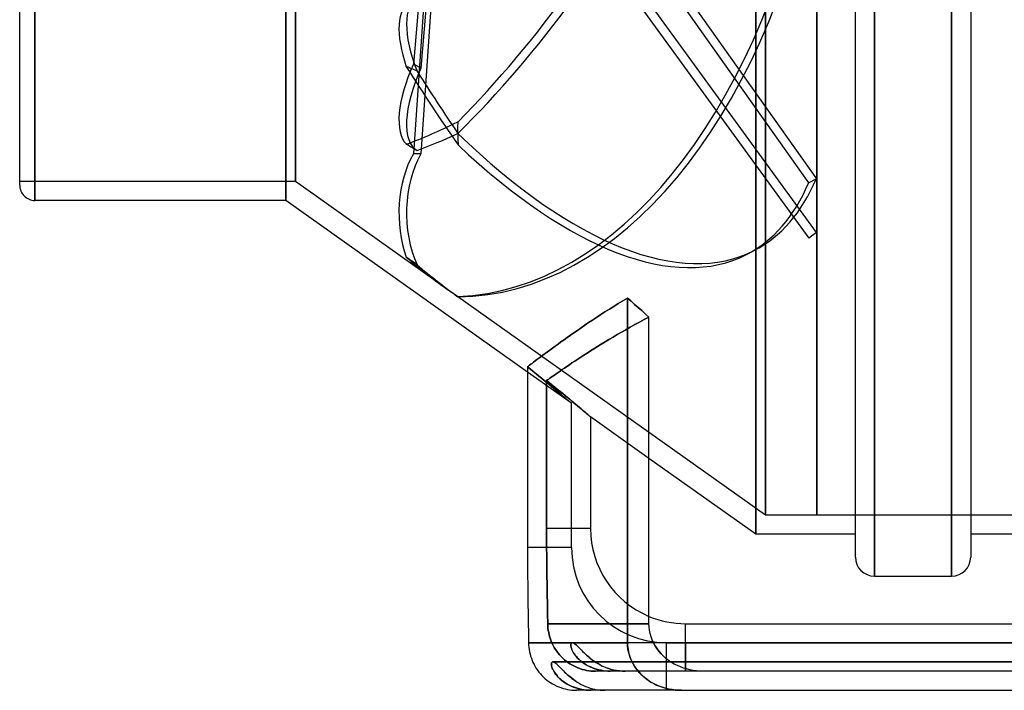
# Model space of a CAD drawing. Header units: millimetres. Extents: x -152 to 152, y -100 to 88.
# Tile 1 of 4: x -152 to -48, y -100 to -30. Entities that reach past the tile are written whole.
import ezdxf

# ---------------------------------------------------------------- set-up
doc = ezdxf.new("R2010")
doc.units = ezdxf.units.MM
doc.layers.add('HIDDEN', color=7, linetype='Continuous')
doc.layers.add('THICK', color=7, linetype='Continuous')

msp = doc.modelspace()

# ---------------------------------------------------------------- linework, layer by layer
at = {"layer": 'HIDDEN'}
for p, q in [((-74.1, 83.6), (-74.1, -83.6)), ((-73.1, 81.6), (-73.1, -81.6)), ((-73.1, -81.6), (-73.1, 81.6)), ((-67.68, 81.6), (-67.68, -81.6)), ((-67.68, -81.6), (-67.68, 81.6)), ((-123.5, 48.5), (-123.5, -48.5)), ((-122.5, 46.5), (-122.5, -46.5)), ((-122.5, -46.5), (-122.5, 46.5)), ((-149.9, 0), (-149.9, -48.5)), ((-61.63, 0), (-61.63, -88)), ((-53.51, 0), (-53.51, -88)), ((-67.73, -51.89), (-105.42, -0.02)), ((-105.41, -1.73), (-68.54, -52.48)), ((-68.54, -46.64), (-92.61, -12.67)), ((-91.36, -12.88), (-67.73, -46.22)), ((-108.32, -13.89), (-110.11, -34.19)), ((-109.3, -34.61), (-107.53, -14.56)), ((-108.32, -17.37), (-110.11, -43.62)), ((-109.3, -43.62), (-107.53, -17.69)), ((-110.66, -34.51), (-110.85, -34.45)), ((-110.47, -34.59), (-110.66, -34.51)), ((-110.28, -34.66), (-110.47, -34.59)), ((-110.09, -34.74), (-110.28, -34.66)), ((-109.3, -34.61), (-110.11, -34.19)), ((-109.91, -34.82), (-110.09, -34.74)), ((-109.72, -34.91), (-109.91, -34.82)), ((-105.41, -40.43), (-105.41, -40.22)), ((-105.42, -40.63), (-105.41, -40.43)), ((-105.42, -40.84), (-105.42, -40.63)), ((-105.42, -41.04), (-105.42, -40.84)), ((-105.42, -41.25), (-105.42, -41.04)), ((-105.42, -41.45), (-105.42, -41.25)), ((-105.42, -41.48), (-105.42, -41.68)), ((-105.42, -41.68), (-105.42, -41.88)), ((-105.42, -41.88), (-105.42, -42.08)), ((-105.42, -42.08), (-105.42, -42.28)), ((-105.42, -42.28), (-105.41, -42.48)), ((-110.66, -42.71), (-110.85, -42.59)), ((-110.47, -42.82), (-110.66, -42.71)), ((-110.28, -42.94), (-110.47, -42.82)), ((-110.09, -43.04), (-110.28, -42.94)), ((-109.91, -43.15), (-110.09, -43.04)), ((-109.72, -43.25), (-109.91, -43.15)), ((-105.41, -42.48), (-105.41, -42.67)), ((-109.3, -43.62), (-110.11, -43.62)), ((-122.5, -46.5), (-151.5, -46.5)), ((-106.67, -57.75), (-122.5, -46.5)), ((-67.73, -46.22), (-68.54, -46.64)), ((-67.73, -51.89), (-68.54, -52.48)), ((-75.09, -54.19), (-74.28, -53.78)), ((-110.66, -54.61), (-110.85, -54.47)), ((-110.47, -54.74), (-110.66, -54.61)), ((-110.28, -54.87), (-110.47, -54.74)), ((-110.09, -55), (-110.28, -54.87)), ((-109.9, -55.14), (-110.09, -55)), ((-109.72, -55.27), (-109.9, -55.14)), ((-73.1, -81.6), (-105.43, -58.63)), ((-105.42, -58.63), (-105.41, -58.62)), ((-105.42, -58.64), (-105.42, -58.63)), ((-105.42, -58.63), (-105.42, -58.63)), ((-105.42, -58.63), (-105.42, -58.63)), ((-105.42, -58.64), (-105.42, -58.64)), ((-105.41, -58.62), (-105.41, -58.62)), ((-87.59, -58.76), (-88.08, -59.06)), ((-87.59, -58.76), (-87.59, -95)), ((-87.22, -59.09), (-87.59, -58.76)), ((-89.5, -59.94), (-89.96, -60.22)), ((-89.04, -59.64), (-89.5, -59.94)), ((-88.56, -59.35), (-89.04, -59.64)), ((-88.08, -59.06), (-88.56, -59.35)), ((-86.85, -59.43), (-87.22, -59.09)), ((-86.47, -59.76), (-86.85, -59.43)), ((-86.1, -60.09), (-86.47, -59.76)), ((-91.26, -61.08), (-91.68, -61.35)), ((-90.84, -60.8), (-91.26, -61.08)), ((-90.4, -60.51), (-90.84, -60.8)), ((-89.96, -60.22), (-90.4, -60.51)), ((-85.84, -61.03), (-86.34, -61.3)), ((-86.34, -61.3), (-85.84, -61.03)), ((-85.72, -60.43), (-86.1, -60.09)), ((-85.34, -60.77), (-85.84, -61.03)), ((-85.84, -61.03), (-85.34, -60.77)), ((-85.34, -60.77), (-85.72, -60.43)), ((-92.47, -61.89), (-92.86, -62.16)), ((-92.08, -61.62), (-92.47, -61.89)), ((-91.68, -61.35), (-92.08, -61.62)), ((-87.77, -62.09), (-88.23, -62.35)), ((-88.23, -62.35), (-87.77, -62.09)), ((-87.3, -61.83), (-87.77, -62.09)), ((-87.77, -62.09), (-87.3, -61.83)), ((-86.83, -61.56), (-87.3, -61.83)), ((-87.3, -61.83), (-86.83, -61.56)), ((-86.34, -61.3), (-86.83, -61.56)), ((-86.83, -61.56), (-86.34, -61.3)), ((-94.27, -63.15), (-94.59, -63.38)), ((-93.93, -62.91), (-94.27, -63.15)), ((-93.58, -62.66), (-93.93, -62.91)), ((-93.23, -62.41), (-93.58, -62.66)), ((-92.86, -62.16), (-93.23, -62.41)), ((-89.54, -63.12), (-89.95, -63.37)), ((-89.95, -63.37), (-89.54, -63.12)), ((-89.11, -62.87), (-89.54, -63.12)), ((-89.54, -63.12), (-89.11, -62.87)), ((-88.67, -62.61), (-89.11, -62.87)), ((-89.11, -62.87), (-88.67, -62.61)), ((-88.23, -62.35), (-88.67, -62.61)), ((-88.67, -62.61), (-88.23, -62.35)), ((-95.48, -64.02), (-95.76, -64.23)), ((-95.2, -63.82), (-95.48, -64.02)), ((-94.9, -63.6), (-95.2, -63.82)), ((-94.59, -63.38), (-94.9, -63.6)), ((-91.12, -64.1), (-91.49, -64.33)), ((-91.49, -64.33), (-91.12, -64.1)), ((-90.74, -63.86), (-91.12, -64.1)), ((-91.12, -64.1), (-90.74, -63.86)), ((-90.35, -63.62), (-90.74, -63.86)), ((-90.74, -63.86), (-90.35, -63.62)), ((-89.95, -63.37), (-90.35, -63.62)), ((-90.35, -63.62), (-89.95, -63.37)), ((-96.93, -65.1), (-97.12, -65.24)), ((-96.72, -64.94), (-96.93, -65.1)), ((-96.5, -64.77), (-96.72, -64.94)), ((-96.26, -64.6), (-96.5, -64.77)), ((-96.02, -64.42), (-96.26, -64.6)), ((-95.76, -64.23), (-96.02, -64.42)), ((-92.83, -65.2), (-93.13, -65.4)), ((-93.13, -65.4), (-92.83, -65.2)), ((-92.51, -64.99), (-92.83, -65.2)), ((-92.83, -65.2), (-92.51, -64.99)), ((-92.18, -64.78), (-92.51, -64.99)), ((-92.51, -64.99), (-92.18, -64.78)), ((-91.84, -64.56), (-92.18, -64.78)), ((-92.18, -64.78), (-91.84, -64.56)), ((-91.49, -64.33), (-91.84, -64.56)), ((-91.84, -64.56), (-91.49, -64.33)), ((-98.01, -65.92), (-98.11, -66)), ((-97.8, -66.25), (-98.11, -66)), ((-98.11, -66), (-97.8, -66.25)), ((-97.89, -65.83), (-98.01, -65.92)), ((-97.77, -65.73), (-97.89, -65.83)), ((-97.5, -66.49), (-97.8, -66.25)), ((-97.8, -66.25), (-97.5, -66.49)), ((-97.62, -65.63), (-97.77, -65.73)), ((-97.47, -65.51), (-97.62, -65.63)), ((-97.3, -65.38), (-97.47, -65.51)), ((-97.12, -65.24), (-97.3, -65.38)), ((-94.22, -66.13), (-94.46, -66.29)), ((-94.46, -66.29), (-94.22, -66.13)), ((-93.97, -65.96), (-94.22, -66.13)), ((-94.22, -66.13), (-93.97, -65.96)), ((-93.7, -65.78), (-93.97, -65.96)), ((-93.97, -65.96), (-93.7, -65.78)), ((-93.43, -65.59), (-93.7, -65.78)), ((-93.7, -65.78), (-93.43, -65.59)), ((-93.13, -65.4), (-93.43, -65.59)), ((-93.43, -65.59), (-93.13, -65.4)), ((-93.48, -69.83), (-98.11, -66.54)), ((-97.2, -66.73), (-97.5, -66.49)), ((-97.5, -66.49), (-97.2, -66.73)), ((-96.91, -66.97), (-97.2, -66.73)), ((-97.2, -66.73), (-96.91, -66.97)), ((-96.63, -67.2), (-96.91, -66.97)), ((-96.91, -66.97), (-96.63, -67.2)), ((-96.35, -67.42), (-96.63, -67.2)), ((-96.63, -67.2), (-96.35, -67.42)), ((-95.88, -67.28), (-96, -67.37)), ((-96, -67.37), (-95.88, -67.28)), ((-95.75, -67.19), (-95.88, -67.28)), ((-95.88, -67.28), (-95.75, -67.19)), ((-95.61, -67.09), (-95.75, -67.19)), ((-95.75, -67.19), (-95.61, -67.09)), ((-95.45, -66.98), (-95.61, -67.09)), ((-95.61, -67.09), (-95.45, -66.98)), ((-95.28, -66.86), (-95.45, -66.98)), ((-95.45, -66.98), (-95.28, -66.86)), ((-95.09, -66.73), (-95.28, -66.86)), ((-95.28, -66.86), (-95.09, -66.73)), ((-94.9, -66.59), (-95.09, -66.73)), ((-95.09, -66.73), (-94.9, -66.59)), ((-94.68, -66.45), (-94.9, -66.59)), ((-94.9, -66.59), (-94.68, -66.45)), ((-94.46, -66.29), (-94.68, -66.45)), ((-94.68, -66.45), (-94.46, -66.29)), ((-96.09, -67.64), (-96.35, -67.42)), ((-96.35, -67.42), (-96.09, -67.64)), ((-96, -67.37), (-96.11, -67.44)), ((-96.11, -67.44), (-96, -67.37)), ((-96.11, -67.44), (-95.81, -67.68)), ((-96.11, -67.44), (-96.11, -83)), ((-95.81, -67.68), (-96.11, -67.44)), ((-96.11, -83), (-96.11, -67.44)), ((-95.84, -67.85), (-96.09, -67.64)), ((-96.09, -67.64), (-95.84, -67.85)), ((-95.59, -68.05), (-95.84, -67.85)), ((-95.84, -67.85), (-95.59, -68.05)), ((-95.81, -67.68), (-95.51, -67.91)), ((-95.51, -67.91), (-95.81, -67.68)), ((-95.36, -68.24), (-95.59, -68.05)), ((-95.59, -68.05), (-95.36, -68.24)), ((-95.51, -67.91), (-95.23, -68.14)), ((-95.23, -68.14), (-95.51, -67.91)), ((-95.15, -68.42), (-95.36, -68.24)), ((-95.36, -68.24), (-95.15, -68.42)), ((-95.23, -68.14), (-94.95, -68.37)), ((-94.95, -68.37), (-95.23, -68.14)), ((-94.94, -68.59), (-95.15, -68.42)), ((-95.15, -68.42), (-94.94, -68.59)), ((-94.95, -68.37), (-94.67, -68.59)), ((-94.67, -68.59), (-94.95, -68.37)), ((-94.75, -68.76), (-94.94, -68.59)), ((-94.94, -68.59), (-94.75, -68.76)), ((-94.56, -68.92), (-94.75, -68.76)), ((-94.75, -68.76), (-94.56, -68.92)), ((-94.67, -68.59), (-94.41, -68.81)), ((-94.41, -68.81), (-94.67, -68.59)), ((-94.38, -69.07), (-94.56, -68.92)), ((-94.56, -68.92), (-94.38, -69.07)), ((-94.41, -68.81), (-94.15, -69.02)), ((-94.15, -69.02), (-94.41, -68.81)), ((-94.21, -69.21), (-94.38, -69.07)), ((-94.38, -69.07), (-94.21, -69.21)), ((-94.06, -69.34), (-94.21, -69.21)), ((-94.21, -69.21), (-94.06, -69.34)), ((-94.15, -69.02), (-93.91, -69.22)), ((-93.91, -69.22), (-94.15, -69.02)), ((-93.92, -69.45), (-94.06, -69.34)), ((-94.06, -69.34), (-93.92, -69.45)), ((-93.91, -69.22), (-93.67, -69.41)), ((-93.67, -69.41), (-93.91, -69.22)), ((-93.81, -69.55), (-93.92, -69.45)), ((-93.92, -69.45), (-93.81, -69.55)), ((-93.7, -69.64), (-93.81, -69.55)), ((-93.81, -69.55), (-93.7, -69.64)), ((-93.62, -69.71), (-93.7, -69.64)), ((-93.7, -69.64), (-93.62, -69.71)), ((-93.67, -69.41), (-93.45, -69.6)), ((-93.45, -69.6), (-93.67, -69.41)), ((-93.56, -69.76), (-93.62, -69.71)), ((-93.62, -69.71), (-93.56, -69.76)), ((-93.51, -69.8), (-93.56, -69.76)), ((-93.56, -69.76), (-93.51, -69.8)), ((-93.48, -69.83), (-93.51, -69.8)), ((-93.51, -69.8), (-93.48, -69.83)), ((-93.48, -69.83), (-93.48, -69.83)), ((-93.48, -85), (-93.48, -69.83)), ((-93.48, -69.83), (-93.48, -69.83)), ((-93.45, -69.6), (-93.24, -69.77)), ((-93.24, -69.77), (-93.45, -69.6)), ((-93.24, -69.77), (-93.03, -69.94)), ((-93.03, -69.94), (-93.24, -69.77)), ((-93.03, -69.94), (-92.84, -70.1)), ((-92.84, -70.1), (-93.03, -69.94)), ((-92.84, -70.1), (-92.65, -70.26)), ((-92.65, -70.26), (-92.84, -70.1)), ((-92.65, -70.26), (-92.48, -70.41)), ((-92.48, -70.41), (-92.65, -70.26)), ((-92.48, -70.41), (-92.31, -70.55)), ((-92.31, -70.55), (-92.48, -70.41)), ((-92.31, -70.55), (-92.16, -70.68)), ((-92.16, -70.68), (-92.31, -70.55)), ((-92.16, -70.68), (-92.02, -70.8)), ((-92.02, -70.8), (-92.16, -70.68)), ((-92.02, -70.8), (-91.89, -70.9)), ((-91.89, -70.9), (-92.02, -70.8)), ((-91.89, -70.9), (-91.78, -71)), ((-91.78, -71), (-91.89, -70.9)), ((-91.78, -71), (-91.69, -71.08)), ((-91.69, -71.08), (-91.78, -71)), ((-91.69, -71.08), (-91.61, -71.14)), ((-91.61, -71.14), (-91.69, -71.08)), ((-91.61, -71.14), (-91.55, -71.19)), ((-91.55, -71.19), (-91.61, -71.14)), ((-91.55, -71.19), (-91.51, -71.23)), ((-91.51, -71.23), (-91.55, -71.19)), ((-91.51, -71.23), (-91.48, -71.25)), ((-91.48, -71.25), (-91.51, -71.23)), ((-91.48, -71.25), (-91.48, -71.25)), ((-91.48, -71.25), (-91.48, -71.25)), ((-85.34, -75.62), (-91.48, -71.25)), ((-91.48, -71.25), (-91.48, -83)), ((-67.68, -81.6), (-73.1, -81.6)), ((-67.68, -81.6), (-67.68, -81.6)), ((-67.68, -81.6), (-67.68, -81.6)), ((-67.68, -81.6), (-67.68, -81.6)), ((-67.68, -81.6), (-67.68, -81.6)), ((-67.68, -81.6), (-67.68, -81.6)), ((-67.68, -81.6), (-67.68, -81.6)), ((-67.68, -81.6), (-67.68, -81.6)), ((-67.68, -81.6), (-67.68, -81.6)), ((-67.68, -81.6), (-67.68, -81.6)), ((-67.68, -81.6), (-67.68, -81.6)), ((-67.68, -81.6), (-67.68, -81.6)), ((-67.68, -81.6), (-67.68, -81.6)), ((-67.68, -81.6), (-67.68, -81.6)), ((-67.68, -81.6), (-67.68, -81.6)), ((-67.68, -81.6), (-67.68, -81.6)), ((-67.68, -81.6), (-67.68, -81.6)), ((-67.68, -81.6), (-67.68, -81.6)), ((-67.68, -81.6), (-67.68, -81.6)), ((-67.68, -81.6), (-67.68, -81.6)), ((-67.68, -81.6), (-67.68, -81.6)), ((-67.68, -81.6), (-67.68, -81.6)), ((-67.68, -81.6), (-67.68, -81.6)), ((-67.68, -81.6), (-67.68, -81.6)), ((-67.68, -81.6), (-67.68, -81.6)), ((-67.68, -81.6), (-67.68, -81.6)), ((-67.68, -81.6), (-67.68, -81.6)), ((-67.68, -81.6), (-67.68, -81.6)), ((-67.68, -81.6), (-67.68, -81.6)), ((-67.68, -81.6), (-67.68, -81.6)), ((-67.68, -81.6), (-67.68, -81.6)), ((-67.68, -81.6), (-67.68, -81.6)), ((-67.68, -81.6), (-67.68, -81.6)), ((-67.68, -81.6), (-67.68, -81.6)), ((-67.68, -81.6), (-67.68, -81.6)), ((-67.68, -81.6), (-67.68, -81.6)), ((-67.68, -81.6), (-67.68, -81.6)), ((-67.68, -81.6), (-67.68, -81.6)), ((73.1, -81.6), (-67.68, -81.6)), ((-67.68, -81.6), (-67.68, -81.6)), ((-67.68, -81.6), (-67.68, -81.6)), ((-67.68, -81.6), (-67.68, -81.6)), ((-67.68, -81.6), (-67.68, -81.6)), ((-67.68, -81.6), (-67.68, -81.6)), ((-67.68, -81.6), (-67.68, -81.6)), ((-67.68, -81.6), (-67.68, -81.6)), ((-67.68, -81.6), (-67.68, -81.6)), ((-67.68, -81.6), (-67.68, -81.6)), ((-67.68, -81.6), (-67.68, -81.6)), ((-67.68, -81.6), (-67.68, -81.6)), ((-67.68, -81.6), (-67.68, -81.6)), ((-67.68, -81.6), (-67.68, -81.6)), ((-67.68, -81.6), (-67.68, -81.6)), ((-67.68, -81.6), (-67.68, -81.6)), ((-67.68, -81.6), (-67.68, -81.6)), ((-67.68, -81.6), (-67.68, -81.6)), ((-67.68, -81.6), (-67.68, -81.6)), ((-67.68, -81.6), (-67.68, -81.6)), ((-67.68, -81.6), (-67.68, -81.6)), ((-67.68, -81.6), (-67.68, -81.6)), ((-67.68, -81.6), (-67.68, -81.6)), ((-67.68, -81.6), (-67.68, -81.6)), ((-67.68, -81.6), (-67.68, -81.6)), ((-67.68, -81.6), (-67.68, -81.6)), ((-67.68, -81.6), (-67.68, -81.6)), ((-67.68, -81.6), (-67.68, -81.6)), ((-67.68, -81.6), (-67.68, -81.6)), ((-67.68, -81.6), (-67.68, -81.6)), ((-67.68, -81.6), (-67.68, -81.6)), ((-67.68, -81.6), (-67.68, -81.6)), ((-67.68, -81.6), (-67.68, -81.6)), ((-67.68, -81.6), (-67.68, -81.6)), ((-67.68, -81.6), (-67.68, -81.6)), ((-67.68, -81.6), (-67.68, -81.6)), ((-67.68, -81.6), (-67.68, -81.6)), ((-67.68, -81.6), (-67.68, -81.6)), ((-67.68, -81.6), (-67.68, -81.6)), ((-91.48, -83), (-96.11, -83)), ((-96.11, -83), (-96.1, -84)), ((-91.48, -83), (-96.11, -83)), ((-96.1, -84), (-96.11, -83)), ((-96.1, -84), (-96.1, -84.97)), ((-96.1, -84.97), (-96.1, -84)), ((-93.48, -85), (-98.11, -85)), ((-93.48, -85), (-98.11, -85)), ((-96.1, -84.97), (-96.09, -85.94)), ((-96.09, -85.94), (-96.1, -84.97)), ((-96.09, -85.94), (-96.08, -86.91)), ((-96.08, -86.91), (-96.09, -85.94)), ((-96.08, -86.91), (-96.07, -87.9)), ((-96.07, -87.91), (-96.08, -86.91)), ((-96.07, -87.9), (-96.05, -88.91)), ((-96.05, -88.92), (-96.07, -87.91)), ((-96.05, -88.91), (-96.03, -89.92)), ((-96.03, -89.93), (-96.05, -88.92)), ((-96.03, -89.92), (-96.02, -90.94)), ((-96.02, -90.95), (-96.03, -89.93)), ((-96.02, -90.94), (-96, -91.97)), ((-96, -91.97), (-96.02, -90.95)), ((-96, -91.97), (-95.98, -93)), ((-95.98, -93), (-96, -91.97)), ((-95.98, -93), (-95.98, -93.24)), ((-85.34, -93), (-95.98, -93)), ((-95.98, -93), (-85.34, -93)), ((-95.98, -93.24), (-95.98, -93)), ((-81.48, -98), (-81.48, -93)), ((-95.98, -93.24), (-95.96, -93.47)), ((-95.96, -93.47), (-95.98, -93.24)), ((-95.96, -93.47), (-95.93, -93.71)), ((-95.93, -93.71), (-95.96, -93.47)), ((-95.93, -93.71), (-95.88, -93.94)), ((-95.88, -93.94), (-95.93, -93.71)), ((-95.88, -93.94), (-95.83, -94.17)), ((-95.83, -94.17), (-95.88, -93.94)), ((-95.83, -94.17), (-95.77, -94.4)), ((-95.77, -94.4), (-95.83, -94.17)), ((-97.99, -95), (-87.59, -95)), ((-95.77, -94.4), (-95.69, -94.63)), ((-95.69, -94.63), (-95.77, -94.4)), ((-95.69, -94.63), (-95.61, -94.85)), ((-95.61, -94.85), (-95.69, -94.63)), ((-95.61, -94.85), (-95.51, -95.07)), ((-95.51, -95.07), (-95.61, -94.85)), ((-95.51, -95.07), (-95.41, -95.29)), ((-95.41, -95.29), (-95.51, -95.07)), ((-93.55, -95.24), (-93.54, -95.17)), ((-93.54, -95.19), (-93.55, -95.28)), ((-93.54, -95.17), (-93.52, -95.11)), ((-93.53, -95.12), (-93.54, -95.19)), ((-93.51, -95.07), (-93.53, -95.12)), ((-93.52, -95.11), (-93.5, -95.06)), ((-93.47, -95.03), (-93.51, -95.07)), ((-93.5, -95.06), (-93.47, -95.03)), ((-93.47, -95.03), (-93.43, -95.01)), ((-93.43, -95.01), (-93.47, -95.03)), ((-93.43, -95.01), (-93.38, -95)), ((-93.39, -95), (-93.43, -95.01)), ((-84.86, -95), (-93.39, -95)), ((-93.38, -95), (-93.33, -95.01)), ((-93.33, -95.01), (-93.38, -95)), ((-93.33, -95.01), (-93.28, -95.03)), ((-93.27, -95.03), (-93.33, -95.01)), ((-93.28, -95.03), (-93.22, -95.06)), ((-93.21, -95.06), (-93.27, -95.03)), ((-93.22, -95.06), (-93.15, -95.1)), ((-93.13, -95.11), (-93.21, -95.06)), ((-93.15, -95.1), (-93.08, -95.15)), ((-93.05, -95.17), (-93.13, -95.11)), ((-93.08, -95.15), (-93, -95.22)), ((-92.97, -95.25), (-93.05, -95.17)), ((-93, -95.22), (-92.92, -95.29)), ((-87.58, -95.31), (-87.59, -95)), ((-84.86, -95.02), (-84.69, -95.32)), ((-83.48, -100), (-83.48, -95)), ((-83.48, -100), (-83.48, -95)), ((-83.48, -95), (83.47, -95)), ((-81.48, -95), (-81.48, -98)), ((-95.41, -95.29), (-95.29, -95.5)), ((-95.29, -95.5), (-95.41, -95.29)), ((-95.29, -95.5), (-95.17, -95.7)), ((-95.17, -95.7), (-95.29, -95.5)), ((-95.17, -95.7), (-95.04, -95.9)), ((-95.03, -95.9), (-95.17, -95.7)), ((-95.04, -95.9), (-94.89, -96.09)), ((-94.89, -96.09), (-95.03, -95.9)), ((-94.89, -96.09), (-94.74, -96.27)), ((-94.74, -96.27), (-94.89, -96.09)), ((-94.74, -96.27), (-94.58, -96.45)), ((-94.58, -96.45), (-94.74, -96.27)), ((-93.54, -95.33), (-93.55, -95.24)), ((-93.55, -95.28), (-93.54, -95.37)), ((-93.53, -95.43), (-93.54, -95.33)), ((-93.54, -95.37), (-93.51, -95.48)), ((-93.5, -95.54), (-93.53, -95.43)), ((-93.51, -95.48), (-93.48, -95.61)), ((-93.46, -95.66), (-93.5, -95.54)), ((-93.48, -95.61), (-93.43, -95.74)), ((-93.41, -95.78), (-93.46, -95.66)), ((-93.43, -95.74), (-93.37, -95.87)), ((-93.35, -95.91), (-93.41, -95.78)), ((-93.37, -95.87), (-93.29, -96.02)), ((-93.27, -96.05), (-93.35, -95.91)), ((-93.29, -96.02), (-93.2, -96.16)), ((-93.18, -96.19), (-93.27, -96.05)), ((-93.2, -96.16), (-93.09, -96.31)), ((-93.08, -96.33), (-93.18, -96.19)), ((-92.88, -95.33), (-92.97, -95.25)), ((-92.92, -95.29), (-92.83, -95.38)), ((-92.78, -95.43), (-92.88, -95.33)), ((-92.83, -95.38), (-92.74, -95.47)), ((-92.67, -95.53), (-92.78, -95.43)), ((-92.74, -95.47), (-92.64, -95.57)), ((-92.56, -95.65), (-92.67, -95.53)), ((-92.64, -95.57), (-92.54, -95.68)), ((-92.44, -95.77), (-92.56, -95.65)), ((-92.54, -95.68), (-92.43, -95.79)), ((-92.32, -95.9), (-92.44, -95.77)), ((-92.43, -95.79), (-92.31, -95.91)), ((-92.18, -96.03), (-92.32, -95.9)), ((-92.31, -95.91), (-92.18, -96.03)), ((-92.18, -96.03), (-92.05, -96.16)), ((-92.04, -96.17), (-92.18, -96.03)), ((-92.05, -96.16), (-91.91, -96.29)), ((-91.89, -96.31), (-92.04, -96.17)), ((-87.55, -95.63), (-87.58, -95.31)), ((-87.49, -95.96), (-87.55, -95.63)), ((-87.4, -96.28), (-87.49, -95.96)), ((-84.69, -95.32), (-84.49, -95.63)), ((-84.49, -95.63), (-84.28, -95.91)), ((-84.28, -95.91), (-84.04, -96.18)), ((-84.04, -96.18), (-83.8, -96.42)), ((-95.59, -97.18), (-95.6, -97.26)), ((-95.6, -97.26), (-95.59, -97.36)), ((-95.58, -97.12), (-95.59, -97.18)), ((-95.56, -97.07), (-95.58, -97.12)), ((-95.53, -97.03), (-95.56, -97.07)), ((-95.49, -97.01), (-95.53, -97.03)), ((-95.44, -97), (-95.49, -97.01)), ((-95.38, -97.01), (-95.44, -97)), ((95.44, -97), (-95.44, -97)), ((-95.44, -97), (95.44, -97)), ((-95.32, -97.03), (-95.38, -97.01)), ((-95.25, -97.08), (-95.32, -97.03)), ((-95.17, -97.13), (-95.25, -97.08)), ((-95.08, -97.21), (-95.17, -97.13)), ((-94.98, -97.29), (-95.08, -97.21)), ((-94.88, -97.39), (-94.98, -97.29)), ((-94.58, -96.45), (-94.41, -96.62)), ((-94.41, -96.62), (-94.58, -96.45)), ((-94.41, -96.62), (-94.23, -96.78)), ((-94.23, -96.78), (-94.41, -96.62)), ((-94.23, -96.78), (-94.05, -96.93)), ((-94.05, -96.93), (-94.23, -96.78)), ((-94.05, -96.93), (-93.86, -97.07)), ((-93.86, -97.07), (-94.05, -96.93)), ((-93.86, -97.07), (-93.66, -97.2)), ((-93.66, -97.2), (-93.86, -97.07)), ((-93.66, -97.2), (-93.45, -97.33)), ((-93.45, -97.33), (-93.66, -97.2)), ((-93.09, -96.31), (-92.97, -96.46)), ((-92.96, -96.47), (-93.08, -96.33)), ((-92.97, -96.46), (-92.84, -96.61)), ((-92.84, -96.61), (-92.96, -96.47)), ((-92.71, -96.74), (-92.84, -96.61)), ((-92.84, -96.61), (-92.69, -96.76)), ((-92.56, -96.87), (-92.71, -96.74)), ((-92.69, -96.76), (-92.52, -96.9)), ((-92.41, -97), (-92.56, -96.87)), ((-92.52, -96.9), (-92.35, -97.04)), ((-92.24, -97.12), (-92.41, -97)), ((-92.35, -97.04), (-92.16, -97.18)), ((-92.07, -97.23), (-92.24, -97.12)), ((-92.16, -97.18), (-91.95, -97.31)), ((-91.89, -97.35), (-92.07, -97.23)), ((-91.95, -97.31), (-91.74, -97.43)), ((-91.91, -96.29), (-91.76, -96.42)), ((-91.72, -96.46), (-91.89, -96.31)), ((-91.76, -96.42), (-91.61, -96.55)), ((-91.55, -96.6), (-91.72, -96.46)), ((-91.61, -96.55), (-91.44, -96.69)), ((-91.37, -96.75), (-91.55, -96.6)), ((-91.44, -96.69), (-91.27, -96.82)), ((-91.17, -96.89), (-91.37, -96.75)), ((-91.27, -96.82), (-91.1, -96.95)), ((-90.97, -97.03), (-91.17, -96.89)), ((-91.1, -96.95), (-90.91, -97.07)), ((-90.76, -97.16), (-90.97, -97.03)), ((-90.91, -97.07), (-90.72, -97.19)), ((-90.54, -97.29), (-90.76, -97.16)), ((-90.72, -97.19), (-90.52, -97.3)), ((-90.31, -97.41), (-90.54, -97.29)), ((-90.52, -97.3), (-90.31, -97.41)), ((-87.3, -96.59), (-87.4, -96.28)), ((-87.18, -96.87), (-87.3, -96.59)), ((-87.04, -97.15), (-87.18, -96.87)), ((-86.88, -97.43), (-87.04, -97.15)), ((-83.8, -96.42), (-83.55, -96.64)), ((-95.59, -97.36), (-95.57, -97.46)), ((-95.57, -97.46), (-95.54, -97.58)), ((-95.54, -97.58), (-95.49, -97.7)), ((-95.49, -97.7), (-95.43, -97.83)), ((-95.43, -97.83), (-95.36, -97.97)), ((-95.36, -97.97), (-95.28, -98.11)), ((-95.28, -98.11), (-95.18, -98.25)), ((-95.18, -98.25), (-95.07, -98.39)), ((-94.77, -97.5), (-94.88, -97.39)), ((-94.65, -97.63), (-94.77, -97.5)), ((-94.52, -97.76), (-94.65, -97.63)), ((-94.39, -97.9), (-94.52, -97.76)), ((-94.21, -98.07), (-94.36, -97.92)), ((-94.04, -98.23), (-94.21, -98.07)), ((-93.86, -98.4), (-94.04, -98.23)), ((-93.45, -97.33), (-93.25, -97.44)), ((-93.24, -97.44), (-93.45, -97.33)), ((-93.25, -97.44), (-93.03, -97.55)), ((-93.03, -97.55), (-93.24, -97.44)), ((-93.03, -97.55), (-92.81, -97.64)), ((-92.81, -97.64), (-93.03, -97.55)), ((-92.81, -97.64), (-92.59, -97.72)), ((-92.59, -97.72), (-92.81, -97.64)), ((-92.59, -97.72), (-92.36, -97.8)), ((-92.36, -97.8), (-92.59, -97.72)), ((-92.36, -97.8), (-92.13, -97.86)), ((-92.13, -97.86), (-92.36, -97.8)), ((-92.13, -97.86), (-91.9, -97.91)), ((-91.9, -97.91), (-92.13, -97.86)), ((-91.9, -97.91), (-91.66, -97.95)), ((-91.66, -97.95), (-91.9, -97.91)), ((-91.69, -97.45), (-91.89, -97.35)), ((-91.74, -97.43), (-91.52, -97.54)), ((-91.49, -97.55), (-91.69, -97.45)), ((-91.66, -97.95), (-91.43, -97.98)), ((-91.43, -97.98), (-91.66, -97.95)), ((-91.52, -97.54), (-91.28, -97.64)), ((-91.28, -97.64), (-91.49, -97.55)), ((-91.43, -97.98), (-91.19, -97.99)), ((-91.19, -97.99), (-91.43, -97.98)), ((-91.06, -97.72), (-91.28, -97.64)), ((-91.28, -97.64), (-91.04, -97.73)), ((-91.19, -97.99), (-90.95, -98)), ((-90.95, -98), (-91.19, -97.99)), ((-90.84, -97.79), (-91.06, -97.72)), ((-91.04, -97.73), (-90.78, -97.81)), ((-89.37, -98), (-90.95, -98)), ((-90.61, -97.85), (-90.84, -97.79)), ((-90.78, -97.81), (-90.52, -97.87)), ((-90.37, -97.9), (-90.61, -97.85)), ((-90.52, -97.87), (-90.24, -97.93)), ((-90.12, -97.95), (-90.37, -97.9)), ((-90.31, -97.41), (-90.1, -97.51)), ((-90.08, -97.52), (-90.31, -97.41)), ((-90.24, -97.93), (-89.96, -97.97)), ((-89.87, -97.98), (-90.12, -97.95)), ((-90.1, -97.51), (-89.88, -97.61)), ((-89.83, -97.63), (-90.08, -97.52)), ((-89.96, -97.97), (-89.67, -97.99)), ((-89.88, -97.61), (-89.65, -97.69)), ((-89.62, -97.99), (-89.87, -97.98)), ((-89.57, -97.72), (-89.83, -97.63)), ((-89.67, -97.99), (-89.37, -98)), ((-89.65, -97.69), (-89.41, -97.77)), ((-89.37, -98), (-89.62, -97.99)), ((-89.3, -97.8), (-89.57, -97.72)), ((-89.41, -97.77), (-89.16, -97.84)), ((-87.85, -98), (-89.37, -98)), ((-89.03, -97.87), (-89.3, -97.8)), ((-89.16, -97.84), (-88.91, -97.89)), ((-88.74, -97.93), (-89.03, -97.87)), ((-88.91, -97.89), (-88.66, -97.94)), ((-88.45, -97.97), (-88.74, -97.93)), ((-88.66, -97.94), (-88.39, -97.97)), ((-88.15, -97.99), (-88.45, -97.97)), ((-88.39, -97.97), (-88.12, -97.99)), ((-87.85, -98), (-88.15, -97.99)), ((-88.12, -97.99), (-87.85, -98)), ((-79.64, -98), (-87.85, -98)), ((-86.69, -97.71), (-86.88, -97.43)), ((-86.49, -97.97), (-86.69, -97.71)), ((-86.28, -98.21), (-86.49, -97.97)), ((-86.05, -98.43), (-86.28, -98.21)), ((-95.07, -98.39), (-94.95, -98.54)), ((-94.95, -98.54), (-94.81, -98.68)), ((-94.81, -98.68), (-94.66, -98.82)), ((-94.66, -98.82), (-94.49, -98.96)), ((-94.49, -98.96), (-94.32, -99.1)), ((-94.32, -99.1), (-94.13, -99.23)), ((-94.13, -99.23), (-93.93, -99.35)), ((-93.93, -99.35), (-93.72, -99.46)), ((-93.67, -98.56), (-93.86, -98.4)), ((-93.46, -98.73), (-93.67, -98.56)), ((-93.24, -98.89), (-93.46, -98.73)), ((-93.01, -99.05), (-93.24, -98.89)), ((-85.82, -98.64), (-86.05, -98.43)), ((-85.57, -98.84), (-85.82, -98.64)), ((-85.3, -99.03), (-85.57, -98.84)), ((-85.01, -99.2), (-85.3, -99.03)), ((-84.72, -99.35), (-85.01, -99.2)), ((-84.43, -99.49), (-84.72, -99.35)), ((-93.72, -99.46), (-93.5, -99.56)), ((-93.5, -99.56), (-93.27, -99.66)), ((-93.27, -99.66), (-93.04, -99.74)), ((-93.04, -99.74), (-92.79, -99.82)), ((-92.79, -99.82), (-92.53, -99.88)), ((-92.53, -99.88), (-92.26, -99.93)), ((-92.26, -99.93), (-91.99, -99.97)), ((-91.99, -99.97), (-91.71, -99.99)), ((-91.71, -99.99), (-91.42, -100)), ((-84.15, -99.6), (-84.43, -99.49)), ((-83.85, -99.71), (-84.15, -99.6)), ((-83.54, -99.8), (-83.85, -99.71)), ((-83.22, -99.87), (-83.54, -99.8)), ((-82.89, -99.93), (-83.22, -99.87)), ((-82.56, -99.97), (-82.89, -99.93)), ((-82.24, -99.99), (-82.56, -99.97)), ((-81.93, -100), (-82.24, -99.99))]:
    msp.add_line(p, q, dxfattribs=at)
for centre, end in [((-81.48, -83), 247.2809), ((-83.48, -85), 270)]:
    msp.add_arc(centre, 10, 180, end, dxfattribs=at)
for centre, major_axis, ratio, start_param, end_param in [((-105.65, 6.86), (31.37, 61.05), 0.415627, -2.245314, -1.029281), ((-106.45, 7.28), (-31.37, -61.05), 0.415627, 0.916462, 2.112312), ((-105.65, 10), (0, 68.64), 0.587785, -3.135895, -1.919862), ((-106.45, 10), (0, -68.64), 0.587785, 0.02588, 1.22173), ((-106.45, -35.45), (4.02, -7.83), 0.415627, 3.141546, 4.376172), ((-105.65, -35.03), (-4.02, 7.83), 0.415627, -0.000039, 1.345156), ((-106.45, -35.03), (-4.02, -7.83), 0.415627, -1.465613, -0.12585), ((-105.65, -35.45), (4.02, 7.83), 0.415627, 1.67598, 3.126319), ((-77.14, -28.74), (51.34, -70.99), 0.35533, -1.744379, -1.631052), ((-75.45, -29.18), (52.12, -72.07), 0.35533, -1.745149, -1.656201), ((-77.14, 28.74), (-51.34, -70.99), 0.35533, 0.483798, 0.597126), ((-75.45, 29.18), (-52.12, -72.07), 0.35533, 0.483029, 0.571977), ((-105.65, 7.28), (-31.37, 61.05), 0.415627, 2.256709, 3.141588), ((-106.45, 6.86), (31.37, -61.05), 0.415627, -0.864701, -0.000002), ((-106.45, -49.84), (0, -8.8), 0.587785, -2.356194, -1.016432), ((-105.65, -49.84), (0, 8.8), 0.587785, 0.785398, 2.235737), ((-105.65, 7.28), (-31.37, 61.05), 0.415627, 3.141588, 3.472742), ((-106.45, 6.86), (31.37, -61.05), 0.415627, -0.000002, 0.331149), ((-77.14, 0), (0, -67.43), 0.848317, -0.63029, -0.54244), ((-75.45, 0), (0, 68.45), 0.848317, 2.510533, 2.599152), ((-77.14, 0), (0, -67.43), 0.848317, -0.54244, -0.516963)]:
    msp.add_ellipse(centre, major_axis=major_axis, ratio=ratio, start_param=start_param, end_param=end_param, dxfattribs=at)
at = {"layer": 'THICK'}
for p, q in [((-74.1, -83.6), (-74.1, 83.6)), ((-123.5, -48.5), (-123.5, 48.5)), ((-149.9, -48.5), (-149.9, 0)), ((-51.51, 0), (-51.51, -86)), ((-151.5, -46.9), (-151.5, 0)), ((-63.63, -86), (-63.63, 0)), ((-61.63, -88), (-61.63, 0)), ((-53.51, -88), (-53.51, 0)), ((-123.5, -48.5), (-149.9, -48.5)), ((-98.11, -66.54), (-123.5, -48.5)), ((-88.08, -59.06), (-87.59, -58.76)), ((-87.59, -58.76), (-87.22, -59.09)), ((-87.59, -95), (-87.59, -58.76)), ((-89.96, -60.22), (-89.5, -59.94)), ((-89.5, -59.94), (-89.04, -59.64)), ((-89.04, -59.64), (-88.56, -59.35)), ((-88.56, -59.35), (-88.08, -59.06)), ((-87.22, -59.09), (-86.85, -59.43)), ((-86.85, -59.43), (-86.47, -59.76)), ((-86.47, -59.76), (-86.1, -60.09)), ((-91.68, -61.35), (-91.26, -61.08)), ((-91.26, -61.08), (-90.84, -60.8)), ((-90.84, -60.8), (-90.4, -60.51)), ((-90.4, -60.51), (-89.96, -60.22)), ((-86.1, -60.09), (-85.72, -60.43)), ((-85.72, -60.43), (-85.34, -60.77)), ((-85.34, -93), (-85.34, -60.77)), ((-92.86, -62.16), (-92.47, -61.89)), ((-92.47, -61.89), (-92.08, -61.62)), ((-92.08, -61.62), (-91.68, -61.35)), ((-94.59, -63.38), (-94.27, -63.15)), ((-94.27, -63.15), (-93.93, -62.91)), ((-93.93, -62.91), (-93.58, -62.66)), ((-93.58, -62.66), (-93.23, -62.41)), ((-93.23, -62.41), (-92.86, -62.16)), ((-95.76, -64.23), (-95.48, -64.02)), ((-95.48, -64.02), (-95.2, -63.82)), ((-95.2, -63.82), (-94.9, -63.6)), ((-94.9, -63.6), (-94.59, -63.38)), ((-97.12, -65.24), (-96.93, -65.1)), ((-96.93, -65.1), (-96.72, -64.94)), ((-96.72, -64.94), (-96.5, -64.77)), ((-96.5, -64.77), (-96.26, -64.6)), ((-96.26, -64.6), (-96.02, -64.42)), ((-96.02, -64.42), (-95.76, -64.23)), ((-98.11, -66), (-98.01, -65.92)), ((-98.11, -66), (-98.11, -85)), ((-98.01, -65.92), (-97.89, -65.83)), ((-97.89, -65.83), (-97.77, -65.73)), ((-97.77, -65.73), (-97.62, -65.63)), ((-97.62, -65.63), (-97.47, -65.51)), ((-97.47, -65.51), (-97.3, -65.38)), ((-97.3, -65.38), (-97.12, -65.24)), ((-74.1, -83.6), (-85.34, -75.62)), ((-63.63, -83.6), (-74.1, -83.6)), ((51.51, -83.6), (-51.51, -83.6)), ((-98.11, -85), (-98.11, -86)), ((-98.11, -86), (-98.11, -86.97)), ((-98.11, -86.97), (-98.1, -87.94)), ((-98.1, -87.94), (-98.09, -88.91)), ((-98.09, -88.91), (-98.07, -89.9)), ((-61.63, -88), (-53.51, -88)), ((-98.07, -89.9), (-98.06, -90.91)), ((-98.07, -89.91), (-98.07, -89.9)), ((-98.07, -89.9), (-98.07, -89.9)), ((-98.07, -89.9), (-98.07, -89.9)), ((-98.07, -89.9), (-98.07, -89.9)), ((-98.07, -89.9), (-98.07, -89.9)), ((-98.07, -89.91), (-98.07, -89.91)), ((-98.06, -90.91), (-98.04, -91.92)), ((-98.04, -91.92), (-98.03, -92.94)), ((-98.03, -92.94), (-98.01, -93.97)), ((-85.32, -93.34), (-85.34, -93)), ((-81.48, -95), (-81.48, -93)), ((-81.48, -93), (81.47, -93)), ((-98.01, -93.97), (-97.99, -95)), ((-85.28, -93.69), (-85.32, -93.34)), ((-85.21, -94.04), (-85.28, -93.69)), ((-85.11, -94.39), (-85.21, -94.04)), ((-97.99, -95), (-97.99, -95.24)), ((-87.59, -95), (-97.99, -95)), ((-97.99, -95.24), (-97.97, -95.47)), ((-87.59, -95), (-87.58, -95.32)), ((-84.99, -94.71), (-85.11, -94.39)), ((-84.86, -95.02), (-84.99, -94.71)), ((84.86, -95), (-84.86, -95)), ((-84.69, -95.32), (-84.86, -95.02)), ((-97.97, -95.47), (-97.94, -95.71)), ((-97.94, -95.71), (-97.89, -95.94)), ((-97.89, -95.94), (-97.84, -96.17)), ((-97.84, -96.17), (-97.78, -96.4)), ((-87.58, -95.32), (-87.54, -95.66)), ((-87.54, -95.66), (-87.48, -96)), ((-87.48, -96), (-87.39, -96.33)), ((-84.5, -95.62), (-84.69, -95.32)), ((-84.28, -95.91), (-84.5, -95.62)), ((-84.05, -96.18), (-84.28, -95.91)), ((-83.8, -96.42), (-84.05, -96.18)), ((-97.78, -96.4), (-97.7, -96.63)), ((-97.7, -96.63), (-97.62, -96.85)), ((-97.62, -96.85), (-97.53, -97.07)), ((-97.53, -97.07), (-97.42, -97.29)), ((-97.42, -97.29), (-97.3, -97.5)), ((-95.6, -97.25), (-95.59, -97.17)), ((-95.59, -97.33), (-95.6, -97.25)), ((-95.59, -97.17), (-95.58, -97.11)), ((-95.58, -97.11), (-95.55, -97.06)), ((-95.55, -97.06), (-95.52, -97.03)), ((-95.52, -97.03), (-95.49, -97.01)), ((-95.49, -97.01), (-95.44, -97)), ((-95.44, -97), (-95.39, -97.01)), ((-95.39, -97.01), (-95.33, -97.03)), ((-95.33, -97.03), (-95.27, -97.06)), ((-95.27, -97.06), (-95.2, -97.1)), ((-95.2, -97.1), (-95.13, -97.16)), ((-95.13, -97.16), (-95.05, -97.23)), ((-95.05, -97.23), (-94.97, -97.31)), ((-94.97, -97.31), (-94.88, -97.39)), ((-87.39, -96.33), (-87.28, -96.64)), ((-87.28, -96.64), (-87.15, -96.94)), ((-87.15, -96.94), (-87, -97.23)), ((-87, -97.23), (-86.82, -97.52)), ((-83.55, -96.65), (-83.8, -96.42)), ((-83.27, -96.86), (-83.55, -96.65)), ((-82.98, -97.06), (-83.27, -96.86)), ((-82.67, -97.24), (-82.98, -97.06)), ((-82.35, -97.4), (-82.67, -97.24)), ((-97.3, -97.5), (-97.18, -97.7)), ((-97.18, -97.7), (-97.05, -97.9)), ((-97.05, -97.9), (-96.9, -98.09)), ((-96.9, -98.09), (-96.75, -98.27)), ((-96.75, -98.27), (-96.59, -98.45)), ((-95.58, -97.43), (-95.59, -97.33)), ((-95.55, -97.54), (-95.58, -97.43)), ((-95.51, -97.66), (-95.55, -97.54)), ((-95.46, -97.79), (-95.51, -97.66)), ((-95.39, -97.92), (-95.46, -97.79)), ((-95.31, -98.06), (-95.39, -97.92)), ((-95.22, -98.2), (-95.31, -98.06)), ((-95.12, -98.34), (-95.22, -98.2)), ((-95, -98.48), (-95.12, -98.34)), ((-94.88, -97.39), (-94.78, -97.49)), ((-94.78, -97.49), (-94.68, -97.6)), ((-94.68, -97.6), (-94.57, -97.71)), ((-94.57, -97.71), (-94.46, -97.83)), ((-94.46, -97.83), (-94.33, -97.95)), ((-94.33, -97.95), (-94.2, -98.08)), ((-94.2, -98.08), (-94.07, -98.21)), ((-94.07, -98.21), (-93.92, -98.35)), ((-93.92, -98.35), (-93.76, -98.48)), ((-86.82, -97.52), (-86.62, -97.8)), ((-86.62, -97.8), (-86.41, -98.07)), ((-86.41, -98.07), (-86.18, -98.31)), ((-86.18, -98.31), (-85.95, -98.53)), ((-82.03, -97.54), (-82.35, -97.4)), ((-81.72, -97.66), (-82.03, -97.54)), ((-81.39, -97.76), (-81.72, -97.66)), ((-81.04, -97.85), (-81.39, -97.76)), ((-80.69, -97.92), (-81.04, -97.85)), ((-80.33, -97.96), (-80.69, -97.92)), ((-79.98, -97.99), (-80.33, -97.96)), ((-79.64, -98), (-79.98, -97.99)), ((79.64, -98), (-79.64, -98)), ((-96.59, -98.45), (-96.42, -98.62)), ((-96.42, -98.62), (-96.24, -98.78)), ((-96.24, -98.78), (-96.06, -98.93)), ((-96.06, -98.93), (-95.87, -99.07)), ((-95.87, -99.07), (-95.67, -99.2)), ((-95.67, -99.2), (-95.47, -99.33)), ((-95.47, -99.33), (-95.26, -99.44)), ((-94.88, -98.61), (-95, -98.48)), ((-94.74, -98.75), (-94.88, -98.61)), ((-94.6, -98.88), (-94.74, -98.75)), ((-94.45, -99), (-94.6, -98.88)), ((-94.28, -99.12), (-94.45, -99)), ((-94.11, -99.24), (-94.28, -99.12)), ((-93.93, -99.35), (-94.11, -99.24)), ((-93.73, -99.45), (-93.93, -99.35)), ((-93.76, -98.48), (-93.6, -98.62)), ((-93.6, -98.62), (-93.43, -98.76)), ((-93.43, -98.76), (-93.25, -98.89)), ((-93.25, -98.89), (-93.06, -99.02)), ((-93.06, -99.02), (-92.87, -99.14)), ((-92.87, -99.14), (-92.66, -99.26)), ((-92.66, -99.26), (-92.45, -99.38)), ((-92.45, -99.38), (-92.23, -99.49)), ((-85.95, -98.53), (-85.69, -98.74)), ((-85.69, -98.74), (-85.42, -98.94)), ((-85.42, -98.94), (-85.13, -99.13)), ((-85.13, -99.13), (-84.83, -99.3)), ((-84.83, -99.3), (-84.53, -99.45)), ((-95.26, -99.44), (-95.04, -99.55)), ((-95.04, -99.55), (-94.82, -99.64)), ((-94.82, -99.64), (-94.6, -99.72)), ((-94.6, -99.72), (-94.37, -99.8)), ((-94.37, -99.8), (-94.14, -99.86)), ((-94.14, -99.86), (-93.91, -99.91)), ((-93.91, -99.91), (-93.68, -99.95)), ((-93.53, -99.55), (-93.73, -99.45)), ((-93.68, -99.95), (-93.44, -99.98)), ((-93.32, -99.64), (-93.53, -99.55)), ((-93.44, -99.98), (-93.2, -99.99)), ((-93.11, -99.72), (-93.32, -99.64)), ((-93.2, -99.99), (-92.97, -100)), ((-92.88, -99.79), (-93.11, -99.72)), ((-91.42, -100), (-92.97, -100)), ((-92.65, -99.85), (-92.88, -99.79)), ((-92.41, -99.9), (-92.65, -99.85)), ((-92.17, -99.95), (-92.41, -99.9)), ((-92.23, -99.49), (-92.01, -99.59)), ((-91.92, -99.98), (-92.17, -99.95)), ((-92.01, -99.59), (-91.77, -99.68)), ((-91.67, -99.99), (-91.92, -99.98)), ((-91.77, -99.68), (-91.53, -99.76)), ((-91.42, -100), (-91.67, -99.99)), ((-91.53, -99.76), (-91.28, -99.83)), ((-89.93, -100), (-91.42, -100)), ((-91.28, -99.83), (-91.02, -99.89)), ((-91.02, -99.89), (-90.76, -99.94)), ((-90.76, -99.94), (-90.48, -99.97)), ((-90.48, -99.97), (-90.21, -99.99)), ((-90.21, -99.99), (-89.93, -100)), ((-81.93, -100), (-89.93, -100)), ((-84.53, -99.45), (-84.23, -99.57)), ((-84.23, -99.57), (-83.92, -99.68)), ((-83.92, -99.68), (-83.6, -99.78)), ((-83.6, -99.78), (-83.27, -99.86)), ((-83.27, -99.86), (-82.93, -99.92)), ((-82.93, -99.92), (-82.59, -99.97)), ((-82.59, -99.97), (-82.25, -99.99)), ((-82.25, -99.99), (-81.93, -100)), ((-81.93, -100), (81.93, -100))]:
    msp.add_line(p, q, dxfattribs=at)
for centre, radius, start, end in [((-149.9, -46.9), 1.6, 180.0001, 270.0002), ((-61.63, -86), 2, 180, 270), ((-53.51, -86), 2, 270.0001, 0), ((-81.48, -83), 10, 247.2809, 270)]:
    msp.add_arc(centre, radius, start, end, dxfattribs=at)

doc.saveas('drawing.dxf')
